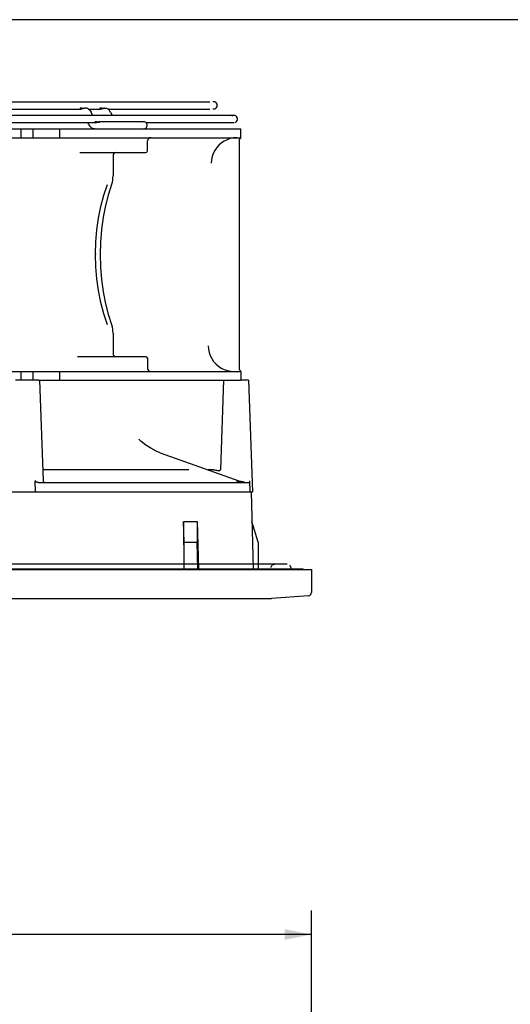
# Model space of a CAD drawing. Header units: inches. Extents: x 0 to 56.7, y 0 to 36.7.
# Tile 13 of 22: x 22.2 to 28.3, y 24.3 to 36.7. Entities that reach past the tile are written whole.
import ezdxf

# ---------------------------------------------------------------- set-up
doc = ezdxf.new("R2010")
doc.units = ezdxf.units.IN
doc.header["$LTSCALE"] = 3.116667
doc.header["$MEASUREMENT"] = 0
doc.layers.get('0').update_dxf_attribs({"linetype": 'CONTINUOUS'})
doc.styles.get("Standard").update_dxf_attribs({"font": 'txt', "width": 0.8})
doc.dimstyles.new('DIMSTYLE_1', dxfattribs={"dimtxt": 0.283333, "dimasz": 0.333333, "dimexe": 0.09, "dimexo": 0.07, "dimgap": 0.0425, "dimtad": 0, "dimtih": 1, "dimtoh": 1, "dimzin": 4, "dimdsep": 46, "dimtxsty": 'Standard', "dimblk": '_FILLED', "dimblk1": '_FILLED', "dimblk2": '_FILLED', "dimcen": 0.09, "dimadec": 0, "dimazin": 0, "dimtfac": 1, "dimtofl": 0, "dimtmove": 0, "dimatfit": 3, "dimldrblk": '_FILLED', "dimfxl": 0, "dimtolj": 1, "dimtzin": 4, "dimarcsym": 0})

# ---------------------------------------------------------------- blocks, each defined once
blk = doc.blocks.new('_FILLED')
at = {"color": 0, "linetype": 'ByBlock'}
blk.add_solid([(0, 0), (-1, 0.2), (-1, -0.2)], dxfattribs=at)
blk = doc.blocks.new('*D1')
at = {"color": 2, "linetype": 'Continuous'}
for p, q in [((13.047, 23.872), (13.047, 25.502)), ((25.842, 23.872), (25.842, 25.502)), ((13.047, 25.202), (18.736, 25.202)), ((25.842, 25.202), (20.153, 25.202))]:
    blk.add_line(p, q, dxfattribs=at)
at = {"color": 2, "linetype": 'Continuous', "xscale": 0.3333333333, "yscale": 0.3333333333, "zscale": 0.3333333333, "rotation": 180}
blk.add_blockref('_FILLED', (13.047, 25.202), dxfattribs=at)
at = {"color": 2, "linetype": 'Continuous', "xscale": 0.3333333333, "yscale": 0.3333333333, "zscale": 0.3333333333}
blk.add_blockref('_FILLED', (25.842, 25.202), dxfattribs=at)
at = {"color": 2, "linetype": 'Continuous', "insert": (19.444, 25.343), "char_height": 0.2833, "width": 1.13333, "attachment_point": 2, "line_spacing_factor": 0.9}
blk.add_mtext('12.80', dxfattribs=at)

msp = doc.modelspace()

# ---------------------------------------------------------------- linework, layer by layer
at = {"color": 7, "linetype": 'Continuous'}
for p, q in [((0, 36.667), (56.667, 36.667)), ((13.933, 35.297), (24.956, 35.297)), ((22.2, 35.297), (22.2, 35.187)), ((22.358, 35.187), (22.358, 35.297)), ((22.692, 35.187), (22.692, 35.297)), ((24.956, 35.182), (24.956, 35.297)), ((19.548, 35.187), (24.956, 35.187)), ((24.867, 35.185), (24.826, 35.176)), ((24.907, 35.187), (24.867, 35.185)), ((23.787, 35.022), (23.789, 35.149)), ((24.937, 35.148), (24.937, 32.297)), ((22.94, 35.002), (23.767, 35.002)), ((23.357, 34.963), (23.357, 34.708)), ((23.356, 34.679), (23.357, 34.708)), ((23.303, 34.486), (23.341, 34.605)), ((23.341, 34.605), (23.348, 34.629)), ((23.135, 33.734), (23.135, 33.723)), ((23.348, 32.815), (23.341, 32.841)), ((23.357, 32.738), (23.356, 32.764)), ((23.357, 32.738), (23.357, 32.482)), ((23.768, 32.443), (22.913, 32.443)), ((23.787, 32.424), (23.789, 32.297)), ((19.548, 32.258), (24.956, 32.258)), ((22.2, 32.258), (22.2, 32.148)), ((22.358, 32.148), (22.358, 32.258)), ((22.692, 32.148), (22.692, 32.258)), ((24.956, 32.258), (24.956, 32.148)), ((22.424, 32.148), (24.956, 32.148)), ((24.968, 30.75), (25.086, 30.75))]:
    msp.add_line(p, q, dxfattribs=at)
at = {"color": 6, "linetype": 'Continuous'}
for p, q in [((14.273, 35.638), (24.571, 35.638)), ((15.935, 35.547), (22.954, 35.547)), ((23.006, 35.559), (22.998, 35.559)), ((23.013, 35.559), (23.006, 35.559)), ((23.045, 35.548), (23.049, 35.546)), ((23.045, 35.547), (23.201, 35.547)), ((23.226, 35.551), (23.214, 35.556)), ((23.233, 35.549), (23.226, 35.551)), ((23.251, 35.559), (23.243, 35.559)), ((23.251, 35.559), (23.257, 35.559)), ((23.257, 35.559), (23.264, 35.558)), ((23.284, 35.552), (23.29, 35.549)), ((23.294, 35.546), (23.29, 35.548)), ((23.29, 35.547), (24.571, 35.547)), ((14.017, 35.469), (24.872, 35.469)), ((22.999, 35.47), (22.998, 35.471)), ((22.998, 35.471), (22.998, 35.471)), ((23.073, 35.522), (23.082, 35.506)), ((23.099, 35.469), (23.082, 35.506)), ((23.244, 35.47), (23.243, 35.471)), ((23.245, 35.468), (23.244, 35.47)), ((23.327, 35.506), (23.318, 35.522)), ((23.327, 35.506), (23.344, 35.469)), ((15.752, 35.378), (23.137, 35.378)), ((23.053, 35.351), (23.041, 35.378)), ((23.053, 35.351), (23.062, 35.335)), ((23.086, 35.311), (23.09, 35.308)), ((23.097, 35.305), (23.09, 35.308)), ((23.137, 35.388), (23.133, 35.387)), ((23.133, 35.379), (23.137, 35.378)), ((23.138, 35.388), (23.137, 35.388)), ((23.739, 35.388), (23.177, 35.388)), ((23.767, 35.378), (24.872, 35.378)), ((23.784, 35.343), (23.784, 35.349)), ((23.784, 35.337), (23.784, 35.343)), ((22.424, 32.148), (22.134, 32.148)), ((22.437, 32.148), (22.481, 30.887)), ((24.74, 32.148), (24.701, 31.031)), ((25.055, 32.148), (24.956, 32.148)), ((25.055, 32.148), (25.103, 30.75)), ((23.709, 31.382), (23.679, 31.408)), ((23.768, 31.335), (23.709, 31.382)), ((23.83, 31.295), (23.768, 31.335)), ((23.896, 31.261), (23.83, 31.295)), ((23.947, 31.24), (23.896, 31.261)), ((23.947, 31.24), (24.933, 30.886)), ((24.308, 31.026), (22.476, 31.026)), ((24.614, 31.026), (24.548, 31.026)), ((24.69, 31.014), (24.688, 31.013)), ((24.693, 31.016), (24.692, 31.015)), ((22.385, 30.75), (22.383, 30.887)), ((22.417, 30.868), (25.07, 30.868)), ((24.92, 30.881), (24.903, 30.886)), ((24.937, 30.885), (24.933, 30.886)), ((24.96, 30.878), (24.937, 30.885)), ((24.982, 30.873), (24.96, 30.878)), ((25.005, 30.87), (24.982, 30.873)), ((25.074, 30.75), (25.07, 30.887)), ((13.785, 30.75), (24.968, 30.75)), ((25.086, 30.75), (25.103, 30.75)), ((25.086, 30.75), (25.112, 29.786)), ((24.248, 30.118), (24.241, 30.376)), ((24.241, 30.376), (24.242, 29.786)), ((24.242, 30.376), (24.412, 30.376)), ((24.412, 30.376), (24.426, 29.786)), ((24.412, 30.376), (24.412, 30.118)), ((25.173, 30.118), (25.096, 30.376)), ((24.248, 30.118), (24.412, 30.118)), ((24.248, 29.786), (24.248, 30.118)), ((24.421, 29.786), (24.412, 30.118)), ((25.173, 30.118), (25.173, 29.786)), ((13.047, 29.778), (25.842, 29.778)), ((13.149, 29.786), (25.74, 29.786)), ((25.537, 29.845), (13.352, 29.845)), ((25.584, 29.801), (25.585, 29.786)), ((25.74, 29.778), (25.74, 29.786)), ((25.842, 29.778), (25.842, 29.487)), ((13.547, 29.412), (25.342, 29.412)), ((25.806, 29.448), (25.342, 29.412))]:
    msp.add_line(p, q, dxfattribs=at)
for points in [[(22.955, 35.559), (22.95, 35.559), (22.946, 35.557), (22.944, 35.554)], [(22.944, 35.554), (22.944, 35.552), (22.946, 35.55), (22.949, 35.548), (22.954, 35.547)], [(22.954, 35.547), (22.96, 35.548), (22.966, 35.55)], [(22.987, 35.55), (22.98, 35.552), (22.973, 35.555), (22.967, 35.557), (22.961, 35.559), (22.955, 35.559)], [(22.966, 35.55), (22.973, 35.552), (22.98, 35.555), (22.986, 35.557), (22.992, 35.559), (22.998, 35.559)], [(23.045, 35.549), (23.039, 35.552), (23.032, 35.554), (23.026, 35.557), (23.019, 35.558), (23.013, 35.559)], [(23.049, 35.546), (23.062, 35.535), (23.073, 35.522)], [(23.2, 35.559), (23.197, 35.559), (23.193, 35.558), (23.191, 35.556), (23.19, 35.553), (23.192, 35.55), (23.195, 35.548), (23.199, 35.548), (23.201, 35.547)], [(23.214, 35.556), (23.208, 35.558), (23.202, 35.559), (23.2, 35.559)], [(23.201, 35.547), (23.204, 35.548), (23.21, 35.549), (23.216, 35.551), (23.229, 35.556)], [(23.229, 35.556), (23.235, 35.558), (23.241, 35.559), (23.243, 35.559)], [(23.264, 35.558), (23.271, 35.557), (23.277, 35.555), (23.284, 35.552)], [(23.318, 35.522), (23.307, 35.535), (23.294, 35.546)], [(22.998, 35.471), (22.998, 35.471), (22.998, 35.471), (22.999, 35.47), (23, 35.468)], [(23.062, 35.335), (23.073, 35.322), (23.086, 35.311)], [(23.116, 35.299), (23.109, 35.3), (23.103, 35.302), (23.097, 35.305)], [(23.129, 35.297), (23.123, 35.298), (23.116, 35.299)], [(23.133, 35.387), (23.13, 35.386), (23.128, 35.384), (23.128, 35.382), (23.13, 35.38), (23.133, 35.379)], [(23.137, 35.378), (23.142, 35.379), (23.148, 35.38), (23.154, 35.382), (23.16, 35.384), (23.167, 35.386), (23.172, 35.388), (23.177, 35.388)], [(23.167, 35.38), (23.161, 35.382), (23.155, 35.384), (23.149, 35.386), (23.143, 35.388), (23.138, 35.388)], [(23.178, 35.378), (23.173, 35.379), (23.167, 35.38)], [(23.178, 35.388), (23.182, 35.387), (23.185, 35.386), (23.187, 35.384), (23.187, 35.382), (23.185, 35.38), (23.182, 35.379), (23.178, 35.378)], [(24.614, 31.026), (24.624, 31.025), (24.634, 31.024), (24.645, 31.023), (24.654, 31.02), (24.664, 31.017), (24.674, 31.013)], [(24.679, 31.012), (24.679, 31.012), (24.676, 31.013), (24.674, 31.013)], [(24.692, 31.015), (24.69, 31.014), (24.688, 31.013), (24.686, 31.012), (24.684, 31.012), (24.681, 31.012), (24.679, 31.012)], [(24.685, 31.012), (24.683, 31.012), (24.681, 31.012)], [(24.695, 31.017), (24.693, 31.016), (24.69, 31.014)], [(24.701, 31.031), (24.701, 31.03), (24.7, 31.028), (24.7, 31.026), (24.699, 31.023), (24.698, 31.021), (24.696, 31.019), (24.695, 31.017)], [(24.697, 31.02), (24.696, 31.018), (24.695, 31.017)], [(24.701, 31.03), (24.701, 31.029), (24.701, 31.028), (24.7, 31.027), (24.7, 31.026), (24.7, 31.025), (24.699, 31.023), (24.699, 31.022), (24.698, 31.021)], [(22.417, 30.868), (22.413, 30.868), (22.409, 30.869), (22.406, 30.869), (22.403, 30.87), (22.4, 30.871), (22.397, 30.872), (22.395, 30.873), (22.393, 30.875), (22.39, 30.876), (22.389, 30.877), (22.387, 30.879), (22.386, 30.881), (22.385, 30.882), (22.384, 30.884), (22.384, 30.886), (22.383, 30.887)], [(24.971, 30.87), (24.954, 30.873), (24.937, 30.876), (24.92, 30.881)], [(25.337, 29.801), (25.338, 29.808), (25.341, 29.818)], [(25.341, 29.818), (25.346, 29.826), (25.353, 29.833)], [(25.353, 29.833), (25.357, 29.837), (25.362, 29.839), (25.367, 29.842), (25.372, 29.843), (25.378, 29.844), (25.383, 29.845)], [(25.58, 29.816), (25.576, 29.824), (25.57, 29.831)], [(25.584, 29.801), (25.583, 29.806), (25.58, 29.816)]]:
    msp.add_lwpolyline(points, dxfattribs=at)
at = {"color": 7, "linetype": 'Continuous'}
for points in [[(24.826, 35.176), (24.787, 35.163), (24.749, 35.145), (24.714, 35.122), (24.682, 35.094), (24.655, 35.063), (24.631, 35.029), (24.612, 34.991), (24.598, 34.952), (24.589, 34.911), (24.586, 34.869)], [(23.348, 34.629), (23.353, 34.654), (23.356, 34.679)], [(23.135, 33.734), (23.14, 33.884), (23.153, 34.033), (23.175, 34.18), (23.204, 34.325), (23.241, 34.466), (23.286, 34.602)], [(23.341, 32.841), (23.303, 32.961), (23.265, 33.107), (23.236, 33.258), (23.215, 33.411), (23.202, 33.567), (23.198, 33.724), (23.202, 33.88), (23.215, 34.036), (23.236, 34.19), (23.266, 34.34), (23.303, 34.486)], [(23.286, 32.843), (23.241, 32.982), (23.203, 33.124), (23.174, 33.271), (23.152, 33.42), (23.14, 33.571), (23.135, 33.723)], [(23.356, 32.764), (23.353, 32.789), (23.348, 32.815)], [(24.55, 32.581), (24.553, 32.539), (24.561, 32.497), (24.575, 32.457), (24.593, 32.42), (24.617, 32.384), (24.645, 32.353), (24.677, 32.325), (24.712, 32.301), (24.75, 32.283), (24.79, 32.269), (24.831, 32.261)]]:
    msp.add_lwpolyline(points, dxfattribs=at)
at = {"color": 6, "linetype": 'Continuous'}
for centre, radius, start, end in [((24.616, 35.593), 0.0453, 257.2504, 102.9646), ((24.872, 35.423), 0.0453, 282.9937, 128.6397), ((23.739, 35.343), 0.0453, 7.4453, 118.3733), ((23.739, 35.343), 0.0453, 241.6267, 352.5547), ((22.5, 30.888), 0.0197, 182, 270), ((25.803, 29.487), 0.0394, 274.5, 360)]:
    msp.add_arc(centre, radius, start, end, dxfattribs=at)
at = {"color": 7, "linetype": 'Continuous'}
for centre, radius, start, end in [((23.829, 35.148), 0.0394, 90.0003, 179), ((24.976, 35.148), 0.0394, 120, 180), ((23.397, 34.963), 0.0394, 101.25, 180), ((23.768, 35.022), 0.0197, 270, 358.9999), ((23.397, 32.482), 0.0394, 180, 258.75), ((23.768, 32.423), 0.0197, 1.0001, 90), ((23.829, 32.297), 0.0394, 181, 269.9975), ((24.976, 32.297), 0.0394, 180, 240)]:
    msp.add_arc(centre, radius, start, end, dxfattribs=at)

# ---------------------------------------------------------------- dimensions: what is measured, and where the dimension line sits
at = {"color": 2, "linetype": 'Continuous'}
dim = msp.add_linear_dim(base=(13.0467, 25.2016), p1=(25.842, 23.8024), p2=(13.0467, 23.8024), angle=180, dimstyle='DIMSTYLE_1', dxfattribs=at)
dim.commit()
dim.dimension.update_dxf_attribs({"geometry": '*D1', "text_midpoint": (19.4444, 25.2016), "dimtype": 160})

doc.saveas('drawing.dxf')
